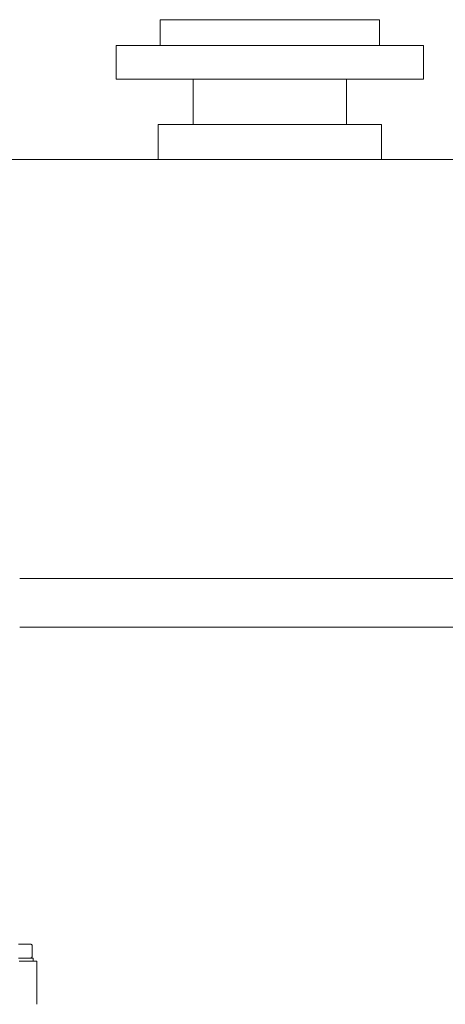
# Model space of a CAD drawing. Header units: millimetres. Extents: x -770 to 800, y -17 to 1108.
# Tile 7 of 12: x -179 to 126, y 403 to 1108. Entities that reach past the tile are written whole.
import ezdxf

# ---------------------------------------------------------------- set-up
doc = ezdxf.new("R2010")
doc.units = ezdxf.units.MM
doc.header["$MEASUREMENT"] = 0
doc.layers.add('MATERIAL 1', color=251, linetype='Continuous', true_color=0x505050)

msp = doc.modelspace()

# ---------------------------------------------------------------- linework, layer by layer
at = {"layer": 'MATERIAL 1', "color": 251, "linetype": 'Continuous', "lineweight": 0, "true_color": 0x505050}
for p, q in [((-78.5, 1108.12), (-78.18, 1108.12)), ((-78.5, 1089.62), (-78.5, 1108.12)), ((-78.18, 1108.12), (-77.19, 1108.12)), ((-77.19, 1108.12), (-75.47, 1108.12)), ((-75.47, 1108.12), (-72.99, 1108.12)), ((-72.99, 1108.12), (-69.73, 1108.12)), ((-69.73, 1108.12), (-65.7, 1108.12)), ((-65.7, 1108.12), (-60.94, 1108.12)), ((-60.94, 1108.12), (-55.51, 1108.12)), ((-55.51, 1108.12), (-49.48, 1108.12)), ((-49.48, 1108.12), (-42.96, 1108.12)), ((-42.96, 1108.12), (-36.05, 1108.12)), ((-36.05, 1108.12), (-28.9, 1108.12)), ((-28.9, 1108.12), (-21.6, 1108.12)), ((-21.6, 1108.12), (-14.28, 1108.12)), ((-14.28, 1108.12), (-7.05, 1108.12)), ((-7.05, 1108.12), (0, 1108.12)), ((0, 1108.12), (7.05, 1108.12)), ((7.05, 1108.12), (14.28, 1108.12)), ((14.28, 1108.12), (21.6, 1108.12)), ((21.6, 1108.12), (28.9, 1108.12)), ((28.9, 1108.12), (36.05, 1108.12)), ((36.05, 1108.12), (42.96, 1108.12)), ((42.96, 1108.12), (49.48, 1108.12)), ((49.48, 1108.12), (55.51, 1108.12)), ((55.51, 1108.12), (60.94, 1108.12)), ((60.94, 1108.12), (65.7, 1108.12)), ((65.7, 1108.12), (69.73, 1108.12)), ((69.73, 1108.12), (72.99, 1108.12)), ((72.99, 1108.12), (75.47, 1108.12)), ((75.47, 1108.12), (77.19, 1108.12)), ((77.19, 1108.12), (78.18, 1108.12)), ((78.18, 1108.12), (78.5, 1108.12)), ((78.5, 1108.12), (78.5, 1089.62)), ((-110, 1089.62), (-109.56, 1089.62)), ((-110, 1065.62), (-110, 1089.62)), ((-109.56, 1089.62), (-108.16, 1089.62)), ((-108.16, 1089.62), (-105.75, 1089.62)), ((-105.75, 1089.62), (-102.28, 1089.62)), ((-102.28, 1089.62), (-97.71, 1089.62)), ((-97.71, 1089.62), (-92.07, 1089.62)), ((-92.07, 1089.62), (-85.4, 1089.62)), ((-85.4, 1089.62), (-77.78, 1089.62)), ((-77.78, 1089.62), (-69.33, 1089.62)), ((-69.33, 1089.62), (-60.19, 1089.62)), ((-60.19, 1089.62), (-50.52, 1089.62)), ((-50.52, 1089.62), (-40.49, 1089.62)), ((-40.49, 1089.62), (-30.27, 1089.62)), ((-30.27, 1089.62), (-20.02, 1089.62)), ((-20.02, 1089.62), (-9.88, 1089.62)), ((-9.88, 1089.62), (0, 1089.62)), ((0, 1089.62), (9.88, 1089.62)), ((9.88, 1089.62), (20.02, 1089.62)), ((20.02, 1089.62), (30.27, 1089.62)), ((30.27, 1089.62), (40.49, 1089.62)), ((40.49, 1089.62), (50.52, 1089.62)), ((50.52, 1089.62), (60.19, 1089.62)), ((60.19, 1089.62), (69.33, 1089.62)), ((69.33, 1089.62), (77.78, 1089.62)), ((77.78, 1089.62), (85.4, 1089.62)), ((85.4, 1089.62), (92.07, 1089.62)), ((92.07, 1089.62), (97.71, 1089.62)), ((97.71, 1089.62), (102.28, 1089.62)), ((102.28, 1089.62), (105.75, 1089.62)), ((105.75, 1089.62), (108.16, 1089.62)), ((108.16, 1089.62), (109.56, 1089.62)), ((109.56, 1089.62), (110, 1089.62)), ((110, 1065.62), (110, 1089.62)), ((-110, 1065.62), (-109.56, 1065.62)), ((-109.56, 1065.62), (-108.16, 1065.62)), ((-108.16, 1065.62), (-105.75, 1065.62)), ((-105.75, 1065.62), (-102.28, 1065.62)), ((-102.28, 1065.62), (-97.71, 1065.62)), ((-97.71, 1065.62), (-92.07, 1065.62)), ((-92.07, 1065.62), (-85.4, 1065.62)), ((-85.4, 1065.62), (-77.78, 1065.62)), ((-77.78, 1065.62), (-69.33, 1065.62)), ((-69.33, 1065.62), (-60.19, 1065.62)), ((-60.19, 1065.62), (-50.52, 1065.62)), ((-55, 1065.62), (-55, 1033.12)), ((-50.52, 1065.62), (-40.49, 1065.62)), ((-40.49, 1065.62), (-30.27, 1065.62)), ((-30.27, 1065.62), (-20.02, 1065.62)), ((-20.02, 1065.62), (-9.88, 1065.62)), ((-9.88, 1065.62), (0, 1065.62)), ((0, 1065.62), (9.88, 1065.62)), ((9.88, 1065.62), (20.02, 1065.62)), ((20.02, 1065.62), (30.27, 1065.62)), ((30.27, 1065.62), (40.49, 1065.62)), ((40.49, 1065.62), (50.52, 1065.62)), ((50.52, 1065.62), (60.19, 1065.62)), ((55, 1033.12), (55, 1065.62)), ((60.19, 1065.62), (69.33, 1065.62)), ((69.33, 1065.62), (77.78, 1065.62)), ((77.78, 1065.62), (85.4, 1065.62)), ((85.4, 1065.62), (92.07, 1065.62)), ((92.07, 1065.62), (97.71, 1065.62)), ((97.71, 1065.62), (102.28, 1065.62)), ((102.28, 1065.62), (105.75, 1065.62)), ((105.75, 1065.62), (108.16, 1065.62)), ((108.16, 1065.62), (109.56, 1065.62)), ((109.56, 1065.62), (110, 1065.62)), ((-80, 1033.12), (-79.68, 1033.12)), ((-80, 1008.12), (-80, 1033.12)), ((-79.68, 1033.12), (-78.66, 1033.12)), ((-78.66, 1033.12), (-76.91, 1033.12)), ((-76.91, 1033.12), (-74.38, 1033.12)), ((-74.38, 1033.12), (-71.06, 1033.12)), ((-71.06, 1033.12), (-66.96, 1033.12)), ((-66.96, 1033.12), (-62.11, 1033.12)), ((-62.11, 1033.12), (-56.57, 1033.12)), ((-56.57, 1033.12), (-50.42, 1033.12)), ((-50.42, 1033.12), (-43.78, 1033.12)), ((-43.78, 1033.12), (-36.74, 1033.12)), ((-36.74, 1033.12), (-29.45, 1033.12)), ((-29.45, 1033.12), (-22.01, 1033.12)), ((-22.01, 1033.12), (-14.56, 1033.12)), ((-14.56, 1033.12), (-7.19, 1033.12)), ((-7.19, 1033.12), (0, 1033.12)), ((0, 1033.12), (7.19, 1033.12)), ((7.19, 1033.12), (14.56, 1033.12)), ((14.56, 1033.12), (22.01, 1033.12)), ((22.01, 1033.12), (29.45, 1033.12)), ((29.45, 1033.12), (36.74, 1033.12)), ((36.74, 1033.12), (43.78, 1033.12)), ((43.78, 1033.12), (50.42, 1033.12)), ((50.42, 1033.12), (56.57, 1033.12)), ((56.57, 1033.12), (62.11, 1033.12)), ((62.11, 1033.12), (66.96, 1033.12)), ((66.96, 1033.12), (71.06, 1033.12)), ((71.06, 1033.12), (74.38, 1033.12)), ((74.38, 1033.12), (76.91, 1033.12)), ((76.91, 1033.12), (78.66, 1033.12)), ((78.66, 1033.12), (79.68, 1033.12)), ((79.68, 1033.12), (80, 1033.12)), ((80, 1033.12), (80, 1008.12)), ((725, 1008.12), (-728.71, 1008.12)), ((-179.13, 708.12), (179.13, 708.12)), ((179.13, 673.12), (-179.13, 673.12)), ((-178.4, 446.12), (-180, 446.12)), ((-176.77, 446.12), (-178.4, 446.12)), ((-175.19, 446.12), (-176.77, 446.12)), ((-173.79, 446.12), (-175.19, 446.12)), ((-172.65, 446.12), (-173.79, 446.12)), ((-171.83, 446.12), (-172.65, 446.12)), ((-171.36, 446.12), (-171.83, 446.12)), ((-171.21, 446.12), (-171.36, 446.12)), ((-171, 446.1), (-171.21, 446.12)), ((-170.81, 446.04), (-171, 446.1)), ((-170.64, 445.95), (-170.81, 446.04)), ((-170.51, 445.83), (-170.64, 445.95)), ((-170.39, 445.69), (-170.51, 445.83)), ((-170.3, 445.53), (-170.39, 445.69)), ((-170.24, 445.34), (-170.3, 445.53)), ((-170.21, 445.12), (-170.24, 445.34)), ((-170.21, 441.29), (-170.21, 445.12)), ((-170.33, 436.91), (-170.24, 437.17)), ((-170.21, 437.46), (-170.25, 437.46)), ((-170.19, 437.46), (-170.24, 437.17)), ((-170.21, 439.37), (-170.21, 441.29)), ((-170.21, 438.41), (-170.21, 439.37)), ((-170.21, 437.94), (-170.21, 438.41)), ((-170.21, 437.7), (-170.21, 437.94)), ((-170.21, 437.46), (-170.21, 437.7)), ((-170.21, 437.7), (-170.19, 437.46)), ((-170.21, 437.52), (-170.19, 437.46)), ((-170.21, 437.46), (-170.21, 437.46)), ((-170.21, 437.46), (-170.21, 437.46)), ((-170.19, 437.46), (-170.2, 437.46)), ((-178.08, 436.12), (-180, 436.12)), ((-173.82, 434.12), (-179.62, 434.12)), ((-176.12, 436.12), (-178.08, 436.12)), ((-174.23, 436.12), (-176.12, 436.12)), ((-172.54, 436.12), (-174.23, 436.12)), ((-169.81, 434.12), (-173.82, 434.12)), ((-171.17, 436.12), (-172.54, 436.12)), ((-171.37, 436.12), (-171.3, 436.14)), ((-171.3, 436.14), (-171.03, 436.22)), ((-170.19, 436.12), (-171.17, 436.12)), ((-171.03, 436.22), (-170.8, 436.35)), ((-170.8, 436.35), (-170.61, 436.5)), ((-170.61, 436.5), (-170.45, 436.69)), ((-170.45, 436.69), (-170.33, 436.91)), ((-169.63, 436.12), (-170.19, 436.12)), ((-167.49, 434.12), (-169.81, 434.12)), ((-169.45, 436.12), (-169.63, 436.12)), ((-169.45, 434.12), (-169.45, 436.12)), ((-166.75, 434.12), (-167.49, 434.12)), ((-166.75, 434.12), (-166.75, 403.12))]:
    msp.add_line(p, q, dxfattribs=at)

doc.saveas('drawing.dxf')
